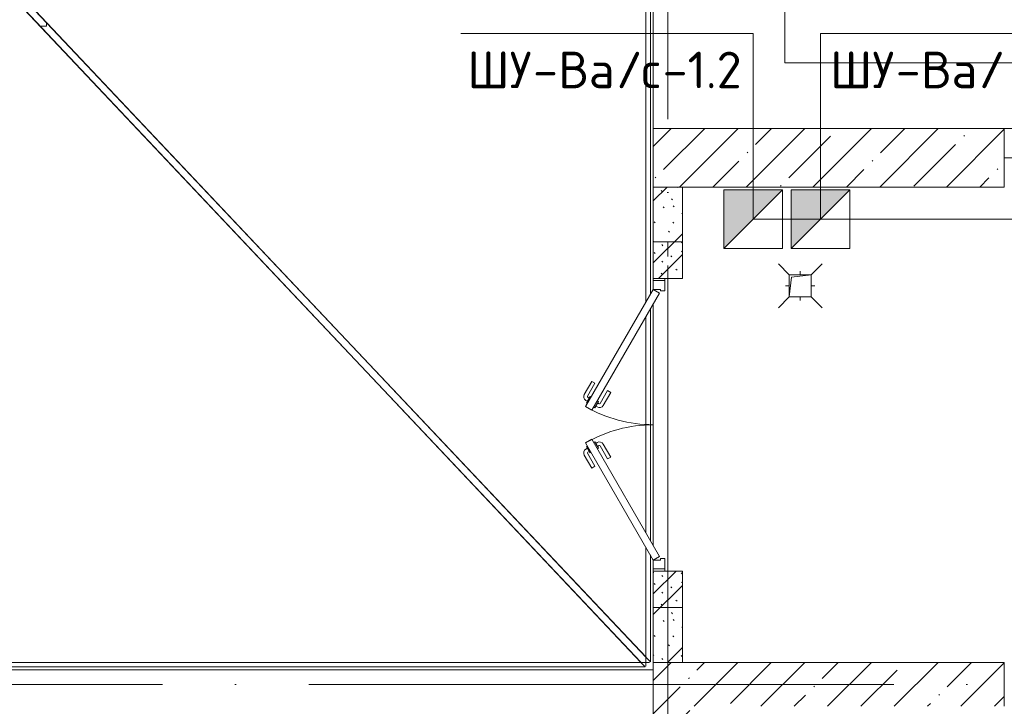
# Model space of a CAD drawing. Header units: millimetres. Extents: x -32229 to 169101, y -13689 to 125138.
# Tile 118 of 202: x 20403 to 27135, y 93900 to 98594. Entities that reach past the tile are written whole.
import ezdxf

# ---------------------------------------------------------------- set-up
doc = ezdxf.new("R2010")
doc.units = ezdxf.units.MM
doc.linetypes.add('3_ Штрих_ 1 х 1 мм', pattern=[400, 200, -200])
doc.linetypes.add('ADSK_Линия сетки', pattern=[5000, 4000, -500, 0, -500])
for name, color, linetype, lineweight in [('A-____-NOTE-TEXT', 5, 'Continuous', 18), ('A-DETL-____-THIN', 7, 'Continuous', 9), ('A-DETL-GENF-OTLN', 7, 'Continuous', 18), ('A-DOOR-____-MCUT', 7, 'Continuous', 9), ('A-DOOR-____-OTLN', 7, 'Continuous', 18), ('A-DOOR-FRAM-MCUT', 7, 'Continuous', 9), ('A-FLOR-____-OTLN', 7, 'Continuous', 18), ('A-GENM-____-OTLN', 7, 'Continuous', 18), ('A-WALL-____-MCUT', 7, 'Continuous', 40), ('A-WALL-____-PATT', 7, 'Continuous', 40), ('C-PRKG-____-OTLN', 7, 'Continuous', 18), ('G-____-____-TEXT', 7, 'Continuous', 9), ('I-WALL-____-MCUT', 7, 'Continuous', 40), ('M-EQPM-____-OTLN', 7, 'Continuous', 18), ('P-SANR-FIXT-OTLN', 7, 'Continuous', 18), ('S-BEAM-____-OTLN', 7, 'Continuous', 18), ('S-COLS-____-MCUT', 7, 'Continuous', 40), ('S-COLS-____-OTLN', 7, 'Continuous', 18), ('S-GRID-____-OTLN', 7, 'Continuous', 9)]:
    doc.layers.add(name, color=color, linetype=linetype, lineweight=lineweight)
doc.layers.add('A-DETL-____-OTLN', color=7, linetype='Continuous', lineweight=9, true_color=0x00a600)
doc.styles.add('ISOCPEUR', font='isocpeur.ttf', dxfattribs={"height": 250})
pattern_1 = [(45, (0, 0), (-228.0985, 228.0985), []), (45, (228.1, 0), (-228.0985, 228.0985), [403.225, -80.645, 6.706, -73.939])]

# ---------------------------------------------------------------- blocks, each defined once
blk = doc.blocks.new('АР_Дверь двупольная - 2000х2100h_925_925__техн_-V2--01 ЭМ')
at = {"layer": 'A-DOOR-____-MCUT', "color": 253, "lineweight": 13, "true_color": 0xaaaaaa}
for p, q in [((-925, 100), (-123.9, 562.5)), ((-123.9, 562.5), (-98.9, 519.2)), ((123.9, 562.5), (98.9, 519.2)), ((925, 100), (123.9, 562.5)), ((-98.9, 519.2), (-900, 56.7)), ((98.9, 519.2), (900, 56.7)), ((-900, 56.7), (-925, 100)), ((900, 56.7), (925, 100))]:
    blk.add_line(p, q, dxfattribs=at)
at = {"layer": 'A-DOOR-____-OTLN', "color": 253, "lineweight": 5, "true_color": 0xaaaaaa}
for p, q in [((-296.2, 520.8), (-207.4, 572.1)), ((-283.7, 499.2), (-194.9, 550.4)), ((-149.6, 556.9), (-192.9, 531.9)), ((-182.1, 538.2), (-188.1, 548.6)), ((-160.4, 550.7), (-166.4, 561.1)), ((-145.6, 550), (-149.6, 556.9)), ((145.6, 550), (149.6, 556.9)), ((149.6, 556.9), (192.9, 531.9)), ((160.4, 550.7), (166.4, 561.1)), ((182.1, 538.2), (188.1, 548.6)), ((283.7, 499.2), (194.9, 550.4)), ((296.2, 520.8), (207.4, 572.1)), ((-283.7, 499.2), (-296.2, 520.8)), ((-192.9, 531.9), (-188.9, 525)), ((-159.9, 474.8), (-163.9, 481.7)), ((-116.6, 499.8), (-159.9, 474.8)), ((-149.1, 481), (-143, 470.6)), ((-127.4, 493.5), (-121.4, 483.1)), ((-120.6, 506.7), (-116.6, 499.8)), ((120.6, 506.7), (116.6, 499.8)), ((116.6, 499.8), (159.9, 474.8)), ((127.4, 493.5), (121.4, 483.1)), ((149.1, 481), (143, 470.6)), ((159.9, 474.8), (163.9, 481.7)), ((192.9, 531.9), (188.9, 525)), ((283.7, 499.2), (296.2, 520.8)), ((-233.7, 412.5), (-144.9, 463.8)), ((-233.7, 412.5), (-221.2, 390.9)), ((-221.2, 390.9), (-132.4, 442.2)), ((221.2, 390.9), (132.4, 442.2)), ((233.7, 412.5), (144.9, 463.8)), ((233.7, 412.5), (221.2, 390.9))]:
    blk.add_line(p, q, dxfattribs=at)
for centre, radius, start, end in [((-192.4, 546.1), 30, 30, 120), ((-192.4, 546.1), 4.99, 30, 120), ((-925, 100), 925, 0, 30), ((925, 100), 925, 150, 180), ((192.4, 546.1), 30, 60, 150), ((192.4, 546.1), 4.99, 60, 150), ((-147.4, 468.1), 30, 300, 30), ((147.4, 468.1), 30, 150, 240), ((-147.4, 468.1), 4.99, 300, 30), ((147.4, 468.1), 4.99, 150, 240)]:
    blk.add_arc(centre, radius, start, end, dxfattribs=at)
at = {"layer": 'A-DOOR-FRAM-MCUT', "color": 253, "lineweight": 13, "true_color": 0xaaaaaa}
for p, q in [((-985, 100), (-1000, 100)), ((-985, 100), (-925, 100)), ((-985, 20), (-985, 100)), ((-925, 100), (-925, 50)), ((985, 100), (925, 100)), ((925, 100), (925, 50)), ((985, 20), (985, 100)), ((985, 100), (1000, 100)), ((-985, 20), (-1000, 20)), ((-915, 20), (-985, 20)), ((-925, 50), (-915, 50)), ((-915, 50), (-915, 20)), ((925, 50), (915, 50)), ((915, 50), (915, 20)), ((915, 20), (985, 20)), ((985, 20), (1000, 20))]:
    blk.add_line(p, q, dxfattribs=at)
blk = doc.blocks.new('АР_Машиноместо - 4900x2400_М__5300х2500_-V11--01 ЭМ')
at = {"layer": 'A-DETL-GENF-OTLN', "color": 253, "lineweight": 13, "true_color": 0xaaaaaa}
for p, q in [((1132.7, -806), (1044.2, -818.6)), ((1250, -800), (1132.7, -806)), ((1250, -800), (1367.3, -806)), ((1367.3, -806), (1455.8, -818.6)), ((943.3, -845.1), (815.8, -891)), ((1044.2, -818.6), (943.3, -845.1)), ((1455.8, -818.6), (1556.7, -845.1)), ((1556.7, -845.1), (1684.2, -891)), ((815.8, -891), (711.9, -946.2)), ((1684.2, -891), (1788.1, -946.2)), ((647.2, -992.8), (593.2, -1056.8)), ((711.9, -946.2), (647.2, -992.8)), ((700.9, -989.1), (655, -1024.3)), ((800.1, -952.6), (700.9, -989.1)), ((859, -944.1), (800.1, -952.6)), ((841.1, -1225.9), (877.7, -991.4)), ((877.7, -958.9), (859, -944.1)), ((1000.2, -994.5), (871.4, -1031.3)), ((877.7, -991.4), (877.7, -958.9)), ((1127.4, -979.8), (1000.2, -994.5)), ((1250, -977.6), (1127.4, -979.8)), ((1250, -977.6), (1372.6, -979.8)), ((1372.6, -979.8), (1499.8, -994.5)), ((1499.8, -994.5), (1628.6, -1031.3)), ((1622.3, -958.9), (1641, -944.1)), ((1622.3, -991.4), (1622.3, -958.9)), ((1658.9, -1225.9), (1622.3, -991.4)), ((1641, -944.1), (1699.9, -952.6)), ((1699.9, -952.6), (1799.1, -989.1)), ((1788.1, -946.2), (1852.8, -992.8)), ((1799.1, -989.1), (1845, -1024.3)), ((1852.8, -992.8), (1906.8, -1056.8)), ((593.2, -1056.8), (539.3, -1140.4)), ((617.9, -1057.3), (586.9, -1126.3)), ((654.7, -1024.4), (617.9, -1057.3)), ((882.6, -1027.5), (853.8, -1167.4)), ((1617.4, -1027.5), (1646.2, -1167.4)), ((1845.3, -1024.4), (1882.1, -1057.3)), ((1882.1, -1057.3), (1913.1, -1126.3)), ((1906.8, -1056.8), (1960.7, -1140.4)), ((539.3, -1140.4), (487.4, -1232.1)), ((561.3, -1132.6), (540.4, -1159.6)), ((586.9, -1126.3), (548.2, -1220.1)), ((589, -1121.6), (561.3, -1132.6)), ((1911, -1121.6), (1938.7, -1132.6)), ((1913.1, -1126.3), (1951.8, -1220.1)), ((1938.7, -1132.6), (1959.6, -1159.6)), ((1960.7, -1140.4), (2012.6, -1232.1)), ((540.4, -1159.6), (516.2, -1180.5)), ((853.8, -1167.4), (826.8, -1300.9)), ((1646.2, -1167.4), (1673.2, -1300.9)), ((1959.6, -1159.6), (1983.8, -1180.5)), ((487.4, -1232.1), (455.7, -1296.1)), ((548.2, -1220.1), (535, -1280.6)), ((580.7, -1327.1), (841.1, -1225.9)), ((876.3, -1278.7), (828.3, -1293.7)), ((978.6, -1254.6), (876.3, -1278.7)), ((1084.1, -1236), (978.6, -1254.6)), ((1083.6, -1274.6), (1007.1, -1283.7)), ((1159.1, -1267.9), (1083.6, -1274.6)), ((1182.5, -1227.5), (1084.1, -1236)), ((1250, -1266.6), (1159.1, -1267.9)), ((1250, -1223.7), (1182.5, -1227.5)), ((1250, -1223.7), (1317.5, -1227.5)), ((1250, -1266.6), (1340.9, -1267.9)), ((1317.5, -1227.5), (1415.9, -1236)), ((1340.9, -1267.9), (1416.4, -1274.6)), ((1415.9, -1236), (1521.4, -1254.6)), ((1416.4, -1274.6), (1492.9, -1283.7)), ((1521.4, -1254.6), (1623.7, -1278.7)), ((1623.7, -1278.7), (1671.7, -1293.7)), ((1919.3, -1327.1), (1658.9, -1225.9)), ((1951.8, -1220.1), (1965, -1280.6)), ((2012.6, -1232.1), (2044.3, -1296.1)), ((455.7, -1296.1), (430.8, -1396.6)), ((535, -1280.6), (527.2, -1305.2)), ((527.2, -1305.2), (531.8, -1326)), ((531.8, -1326), (554.4, -1333.3)), ((554.4, -1333.3), (580.7, -1327.1)), ((826.8, -1300.9), (770, -1576.5)), ((859.1, -1321.2), (819.9, -1334.4)), ((925.2, -1301.6), (859.1, -1321.2)), ((958.3, -1341.1), (873.8, -1361.2)), ((1007.1, -1283.7), (925.2, -1301.6)), ((1035, -1323.2), (958.3, -1341.1)), ((1148.3, -1312.4), (1035, -1323.2)), ((1174.5, -1344.2), (1059, -1354.8)), ((1250, -1309.3), (1148.3, -1312.4)), ((1250, -1344.9), (1174.5, -1344.2)), ((1250, -1309.3), (1351.7, -1312.4)), ((1250, -1344.9), (1325.5, -1344.2)), ((1325.5, -1344.2), (1441, -1354.8)), ((1351.7, -1312.4), (1465, -1323.2)), ((1465, -1323.2), (1541.7, -1341.1)), ((1492.9, -1283.7), (1574.8, -1301.6)), ((1541.7, -1341.1), (1626.2, -1361.2)), ((1574.8, -1301.6), (1640.9, -1321.2)), ((1640.9, -1321.2), (1680.1, -1334.4)), ((1673.2, -1300.9), (1730, -1576.5)), ((1945.6, -1333.3), (1919.3, -1327.1)), ((1968.2, -1326), (1945.6, -1333.3)), ((1965, -1280.6), (1972.8, -1305.2)), ((1972.8, -1305.2), (1968.2, -1326)), ((2044.3, -1296.1), (2069.2, -1396.6)), ((430.8, -1396.6), (422, -1534.1)), ((871.4, -1401.1), (800.5, -1424.6)), ((873.8, -1361.2), (809.9, -1383.1)), ((945.3, -1380.6), (871.4, -1401.1)), ((1059, -1354.8), (945.3, -1380.6)), ((1070, -1410.4), (986.2, -1425.6)), ((1168.3, -1399.8), (1070, -1410.4)), ((1250, -1400.1), (1168.3, -1399.8)), ((1250, -1400.1), (1331.7, -1399.8)), ((1331.7, -1399.8), (1430, -1410.4)), ((1430, -1410.4), (1513.8, -1425.6)), ((1441, -1354.8), (1554.7, -1380.6)), ((1554.7, -1380.6), (1628.6, -1401.1)), ((1626.2, -1361.2), (1690.1, -1383.1)), ((1628.6, -1401.1), (1699.5, -1424.6)), ((2069.2, -1396.6), (2078, -1534.1)), ((884.3, -1480.8), (782, -1518.1)), ((887, -1446.5), (790.4, -1477.3)), ((973.4, -1459.7), (884.3, -1480.8)), ((986.2, -1425.6), (887, -1446.5)), ((1061.9, -1445.7), (973.4, -1459.7)), ((1163.9, -1435.1), (1061.9, -1445.7)), ((1250, -1435.1), (1163.9, -1435.1)), ((1250, -1435.1), (1336.1, -1435.1)), ((1336.1, -1435.1), (1438.1, -1445.7)), ((1438.1, -1445.7), (1526.6, -1459.7)), ((1513.8, -1425.6), (1613, -1446.5)), ((1526.6, -1459.7), (1615.7, -1480.8)), ((1613, -1446.5), (1709.6, -1477.3)), ((1615.7, -1480.8), (1718, -1518.1)), ((422, -1534.1), (422, -1662.9)), ((881.7, -1536.4), (770, -1576.5)), ((994.9, -1509.3), (881.7, -1536.4)), ((1060, -1496.1), (994.9, -1509.3)), ((1159.3, -1489.1), (1060, -1496.1)), ((1250, -1488.3), (1159.3, -1489.1)), ((1250, -1488.3), (1340.7, -1489.1)), ((1340.7, -1489.1), (1440, -1496.1)), ((1440, -1496.1), (1505.1, -1509.3)), ((1505.1, -1509.3), (1618.3, -1536.4)), ((1618.3, -1536.4), (1730, -1576.5)), ((2078, -1534.1), (2078, -1662.9)), ((770, -1576.5), (718.3, -1834.2)), ((1730, -1576.5), (1781.7, -1834.2)), ((422, -1662.9), (434.8, -1820.7)), ((1123.5, -1670.9), (1107.2, -1689.8)), ((1147.5, -1650.5), (1123.5, -1670.9)), ((1184.7, -1635.7), (1147.5, -1650.5)), ((1217.8, -1629.1), (1184.7, -1635.7)), ((1217.8, -1629.1), (1250, -1626.8)), ((1282.2, -1629.1), (1250, -1626.8)), ((1282.2, -1629.1), (1315.3, -1635.7)), ((1315.3, -1635.7), (1352.5, -1650.5)), ((1352.5, -1650.5), (1376.5, -1670.9)), ((1376.5, -1670.9), (1392.8, -1689.8)), ((2078, -1662.9), (2065.2, -1820.7)), ((1004.2, -1721.4), (917, -1761.1)), ((1064.9, -1700.5), (1004.2, -1721.4)), ((1107.2, -1689.8), (1064.9, -1700.5)), ((1392.8, -1689.8), (1435.1, -1700.5)), ((1435.1, -1700.5), (1495.8, -1721.4)), ((1495.8, -1721.4), (1583, -1761.1)), ((837.5, -1812.1), (761.1, -1871.7)), ((917, -1761.1), (837.5, -1812.1)), ((1583, -1761.1), (1662.5, -1812.1)), ((1662.5, -1812.1), (1738.9, -1871.7)), ((434.8, -1820.7), (444.9, -1956.8)), ((761.1, -1871.7), (690.7, -1941.6)), ((718.3, -1834.2), (705.7, -1926.7)), ((1738.9, -1871.7), (1809.3, -1941.6)), ((1781.7, -1834.2), (1794.3, -1926.7)), ((2065.2, -1820.7), (2055.1, -1956.8)), ((690.7, -1941.6), (634.6, -2015)), ((1809.3, -1941.6), (1865.4, -2015)), ((444.9, -1956.8), (453, -2159.1)), ((634.6, -2015), (580.7, -2105.7)), ((1865.4, -2015), (1919.3, -2105.7)), ((2055.1, -1956.8), (2047, -2159.1)), ((475.1, -2041), (447.5, -2034.4)), ((525.5, -2074.6), (475.1, -2041)), ((578.8, -2112.6), (525.5, -2074.6)), ((619.7, -2168.6), (600.3, -2072.7)), ((1880.3, -2168.6), (1899.7, -2072.7)), ((1921.2, -2112.6), (1974.5, -2074.6)), ((1974.5, -2074.6), (2024.9, -2041)), ((2024.9, -2041), (2052.5, -2034.4)), ((567.1, -2153.8), (564.3, -2195.4)), ((580.7, -2105.7), (567.1, -2153.8)), ((1919.3, -2105.7), (1932.9, -2153.8)), ((1932.9, -2153.8), (1935.7, -2195.4)), ((453, -2159.1), (455, -2238.9)), ((536.7, -2211.8), (505.1, -2230)), ((564.3, -2195.4), (536.7, -2211.8)), ((579.9, -2213.8), (564.9, -2186.5)), ((600.8, -2263), (579.9, -2213.8)), ((647.3, -2254.2), (619.7, -2168.6)), ((1852.7, -2254.2), (1880.3, -2168.6)), ((1899.2, -2263), (1920.1, -2213.8)), ((1920.1, -2213.8), (1935.1, -2186.5)), ((1935.7, -2195.4), (1963.3, -2211.8)), ((1963.3, -2211.8), (1994.9, -2230)), ((2047, -2159.1), (2045, -2238.9)), ((335.2, -2322.3), (381.7, -2266.4)), ((381.7, -2266.4), (417.4, -2243.4)), ((417.4, -2243.4), (445.1, -2238.7)), ((445.1, -2238.7), (481.8, -2239.5)), ((505.1, -2230), (467.5, -2239.2)), ((493.6, -2288.6), (470, -2290)), ((482, -2235.6), (479.1, -2288.7)), ((523.3, -2281.2), (493.6, -2288.6)), ((586.6, -2231.3), (510.1, -2227.1)), ((559, -2282.6), (523.3, -2281.2)), ((580.6, -2296), (559, -2282.6)), ((633.8, -2340.5), (600.8, -2263)), ((685.1, -2322.3), (647.3, -2254.2)), ((1814.9, -2322.3), (1852.7, -2254.2)), ((1866.2, -2340.5), (1899.2, -2263)), ((1913.4, -2231.3), (1989.9, -2227.1)), ((1919.4, -2296), (1941, -2282.6)), ((1941, -2282.6), (1976.7, -2281.2)), ((1976.7, -2281.2), (2006.4, -2288.6)), ((1994.9, -2230), (2032.5, -2239.2)), ((2006.4, -2288.6), (2030, -2290)), ((2018, -2235.6), (2020.9, -2288.7)), ((2054.9, -2238.7), (2018.2, -2239.5)), ((2082.6, -2243.4), (2054.9, -2238.7)), ((2118.3, -2266.4), (2082.6, -2243.4)), ((2164.8, -2322.3), (2118.3, -2266.4)), ((333.1, -2350.6), (335.2, -2322.3)), ((341.2, -2366.2), (333.1, -2350.6)), ((384.4, -2347.9), (341.2, -2366.2)), ((417.4, -2333.8), (384.4, -2347.9)), ((449.8, -2306.1), (417.4, -2333.8)), ((470, -2290), (449.8, -2306.1)), ((454.5, -2423.6), (456, -2301.1)), ((630.6, -2332.9), (580.6, -2296)), ((603.5, -2534.3), (606.1, -2314.9)), ((656.7, -2380.3), (633.8, -2340.5)), ((710, -2355.4), (685.1, -2322.3)), ((734.3, -2368.8), (710, -2355.4)), ((1765.7, -2368.8), (1790, -2355.4)), ((1790, -2355.4), (1814.9, -2322.3)), ((1843.3, -2380.3), (1866.2, -2340.5)), ((1869.4, -2332.9), (1919.4, -2296)), ((1896.5, -2534.3), (1893.9, -2314.9)), ((2030, -2290), (2050.2, -2306.1)), ((2045.5, -2423.6), (2044, -2301.1)), ((2050.2, -2306.1), (2082.6, -2333.8)), ((2082.6, -2333.8), (2115.6, -2347.9)), ((2115.6, -2347.9), (2158.8, -2366.2)), ((2158.8, -2366.2), (2166.9, -2350.6)), ((2166.9, -2350.6), (2164.8, -2322.3)), ((672.8, -2399.7), (656.7, -2380.3)), ((684.8, -2406.5), (667.8, -2638.3)), ((700.6, -2415.4), (672.8, -2399.7)), ((813.8, -2416.7), (700.6, -2415.4)), ((772.7, -2371.5), (734.3, -2368.8)), ((929.1, -2364.1), (772.7, -2371.5)), ((999.2, -2409.3), (813.8, -2416.7)), ((1115.2, -2358.7), (929.1, -2364.1)), ((1132.7, -2404.6), (999.2, -2409.3)), ((1250, -2357.8), (1115.2, -2358.7)), ((1250, -2406.6), (1132.7, -2404.6)), ((1250, -2357.8), (1384.8, -2358.7)), ((1250, -2406.6), (1367.3, -2404.6)), ((1367.3, -2404.6), (1500.8, -2409.3)), ((1384.8, -2358.7), (1570.9, -2364.1)), ((1500.8, -2409.3), (1686.2, -2416.7)), ((1570.9, -2364.1), (1727.3, -2371.5)), ((1686.2, -2416.7), (1799.4, -2415.4)), ((1727.3, -2371.5), (1765.7, -2368.8)), ((1799.4, -2415.4), (1827.2, -2399.7)), ((1815.2, -2406.5), (1832.2, -2638.3)), ((1827.2, -2399.7), (1843.3, -2380.3)), ((456.8, -2613.6), (454.5, -2423.6)), ((2043.2, -2613.6), (2045.5, -2423.6)), ((604.4, -2850.8), (603.5, -2534.3)), ((1895.6, -2850.8), (1896.5, -2534.3)), ((456.1, -2818.3), (456.8, -2613.6)), ((2043.9, -2818.3), (2043.2, -2613.6)), ((667.8, -2638.3), (659.3, -2936)), ((1832.2, -2638.3), (1840.7, -2936)), ((446, -2964.8), (456.1, -2818.3)), ((2054, -2964.8), (2043.9, -2818.3)), ((604.4, -2919.4), (604.4, -2850.8)), ((1895.6, -2919.4), (1895.6, -2850.8)), ((618.7, -2966.7), (604.4, -2919.4)), ((659.3, -2936), (676.4, -3260.1)), ((1840.7, -2936), (1823.6, -3260.1)), ((1881.3, -2966.7), (1895.6, -2919.4)), ((432.8, -3149.3), (446, -2964.8)), ((643.6, -3024.6), (618.7, -2966.7)), ((665.1, -3046.1), (643.6, -3024.6)), ((1834.9, -3046.1), (1856.4, -3024.6)), ((1856.4, -3024.6), (1881.3, -2966.7)), ((2067.2, -3149.3), (2054, -2964.8)), ((480.8, -3085), (474.8, -3179.9)), ((485.6, -3046.1), (480.8, -3085)), ((504.5, -3046.6), (485.6, -3046.1)), ((512.2, -3061.4), (504.5, -3046.6)), ((510.9, -3094.6), (512.2, -3061.4)), ((515.3, -3213.7), (510.9, -3094.6)), ((1984.7, -3213.7), (1989.1, -3094.6)), ((1987.8, -3061.4), (1995.5, -3046.6)), ((1989.1, -3094.6), (1987.8, -3061.4)), ((1995.5, -3046.6), (2014.4, -3046.1)), ((2014.4, -3046.1), (2019.2, -3085)), ((2019.2, -3085), (2025.2, -3179.9)), ((415.7, -3305.9), (432.8, -3149.3)), ((456.9, -3174.2), (432.9, -3148.3)), ((2043.1, -3174.2), (2067.1, -3148.3)), ((2084.3, -3305.9), (2067.1, -3148.3)), ((475.2, -3173.5), (456.9, -3174.2)), ((474.8, -3179.9), (462.2, -3347.3)), ((558.4, -3165.4), (513.6, -3168)), ((522.2, -3303.2), (515.3, -3213.7)), ((579.5, -3167.7), (558.4, -3165.4)), ((601.7, -3179.4), (579.5, -3167.7)), ((654.5, -3228.1), (601.7, -3179.4)), ((674.6, -3227.6), (654.5, -3228.1)), ((1825.4, -3227.6), (1845.5, -3228.1)), ((1845.5, -3228.1), (1898.3, -3179.4)), ((1898.3, -3179.4), (1920.5, -3167.7)), ((1920.5, -3167.7), (1941.6, -3165.4)), ((1941.6, -3165.4), (1986.4, -3168)), ((1977.8, -3303.2), (1984.7, -3213.7)), ((2024.8, -3173.5), (2043.1, -3174.2)), ((2025.2, -3179.9), (2037.8, -3347.3)), ((599.8, -3262.3), (593.6, -3292.5)), ((593.6, -3292.5), (597.1, -3327.4)), ((612.1, -3245.7), (599.8, -3262.3)), ((626.8, -3246.1), (612.1, -3245.7)), ((643.2, -3259.9), (626.8, -3246.1)), ((657.2, -3286.3), (643.2, -3259.9)), ((661.1, -3321.2), (657.2, -3286.3)), ((676.4, -3260.1), (695.7, -3502.8)), ((1823.6, -3260.1), (1804.3, -3502.8)), ((1838.9, -3321.2), (1842.8, -3286.3)), ((1842.8, -3286.3), (1856.8, -3259.9)), ((1856.8, -3259.9), (1873.2, -3246.1)), ((1873.2, -3246.1), (1887.9, -3245.7)), ((1887.9, -3245.7), (1900.2, -3262.3)), ((1900.2, -3262.3), (1906.4, -3292.5)), ((1906.4, -3292.5), (1902.9, -3327.4)), ((397.1, -3474.2), (415.7, -3305.9)), ((462.2, -3347.3), (456.6, -3434.5)), ((564.6, -3349.7), (522.2, -3303.2)), ((569.7, -3360.7), (564.6, -3349.7)), ((566.8, -3375.1), (569.7, -3360.7)), ((597.1, -3327.4), (605.2, -3346.8)), ((605.2, -3346.8), (620, -3369.3)), ((638.7, -3372.5), (654.1, -3360.7)), ((654.1, -3360.7), (658.7, -3344.5)), ((658.7, -3344.5), (661.1, -3321.2)), ((1841.3, -3344.5), (1838.9, -3321.2)), ((1845.9, -3360.7), (1841.3, -3344.5)), ((1861.3, -3372.5), (1845.9, -3360.7)), ((1894.8, -3346.8), (1880, -3369.3)), ((1902.9, -3327.4), (1894.8, -3346.8)), ((1930.3, -3360.7), (1935.4, -3349.7)), ((1933.2, -3375.1), (1930.3, -3360.7)), ((1935.4, -3349.7), (1977.8, -3303.2)), ((2037.8, -3347.3), (2043.4, -3434.5)), ((2102.9, -3474.2), (2084.3, -3305.9)), ((481.5, -3439.1), (508, -3422.8)), ((508, -3422.8), (566.8, -3375.1)), ((620, -3369.3), (638.7, -3372.5)), ((773, -3424.2), (744.1, -3447.2)), ((811.1, -3414.8), (773, -3424.2)), ((853.3, -3407.2), (811.1, -3414.8)), ((825.6, -3512.1), (821, -3413)), ((965.3, -3397.8), (853.3, -3407.2)), ((1102.5, -3394.3), (965.3, -3397.8)), ((1250, -3391.3), (1102.5, -3394.3)), ((1250, -3391.3), (1397.5, -3394.3)), ((1397.5, -3394.3), (1534.7, -3397.8)), ((1534.7, -3397.8), (1646.7, -3407.2)), ((1646.7, -3407.2), (1688.9, -3414.8)), ((1674.4, -3512.1), (1679, -3413)), ((1688.9, -3414.8), (1727, -3424.2)), ((1727, -3424.2), (1755.7, -3447)), ((1880, -3369.3), (1861.3, -3372.5)), ((1992, -3422.8), (1933.2, -3375.1)), ((2018.5, -3439.1), (1992, -3422.8)), ((390.2, -3630), (397.1, -3474.2)), ((456.6, -3434.5), (466.2, -3441.1)), ((466.2, -3441.1), (481.5, -3439.1)), ((654.7, -3470.4), (624.9, -3501.2)), ((690.2, -3433.7), (654.7, -3470.4)), ((744.1, -3447.2), (691.3, -3447.2)), ((744.3, -3447), (773.2, -3472.4)), ((773.2, -3472.4), (825.6, -3512.1)), ((1726.8, -3472.4), (1674.4, -3512.1)), ((1755.7, -3447), (1726.8, -3472.4)), ((1755.7, -3447.2), (1808.7, -3447.2)), ((1809.8, -3433.7), (1845.3, -3470.4)), ((1845.3, -3470.4), (1875.1, -3501.2)), ((2033.8, -3441.1), (2018.5, -3439.1)), ((2043.4, -3434.5), (2033.8, -3441.1)), ((2109.8, -3630), (2102.9, -3474.2)), ((537.9, -3567), (491.4, -3594.2)), ((598.3, -3518.6), (537.9, -3567)), ((624.9, -3501.2), (598.3, -3518.6)), ((840.1, -3687.8), (826.6, -3509.6)), ((1250, -3520.1), (827.2, -3517.2)), ((1250, -3520.1), (1672.8, -3517.2)), ((1659.9, -3687.8), (1673.4, -3509.6)), ((1875.1, -3501.2), (1901.7, -3518.6)), ((1901.7, -3518.6), (1962.1, -3567)), ((1962.1, -3567), (2008.6, -3594.2)), ((384, -3802.9), (390.2, -3630)), ((438.6, -3629.8), (403.8, -3665.5)), ((491.4, -3594.2), (438.6, -3629.8)), ((2008.6, -3594.2), (2061.4, -3629.8)), ((2061.4, -3629.8), (2096.2, -3665.5)), ((2116, -3802.9), (2109.8, -3630)), ((403.8, -3665.5), (388.1, -3688.4)), ((863.9, -3917.5), (840.1, -3687.8)), ((1636.1, -3917.5), (1659.9, -3687.8)), ((2096.2, -3665.5), (2111.9, -3688.4)), ((387.4, -3958.4), (384, -3802.9)), ((2112.6, -3958.4), (2116, -3802.9)), ((416.4, -4059.2), (387.4, -3958.4)), ((893.6, -4121.6), (863.9, -3917.5)), ((1606.4, -4121.6), (1636.1, -3917.5)), ((2083.6, -4059.2), (2112.6, -3958.4)), ((458.6, -4167), (416.4, -4059.2)), ((2041.4, -4167), (2083.6, -4059.2)), ((522.5, -4267.9), (458.6, -4167)), ((914, -4272.5), (893.6, -4121.6)), ((1586, -4272.5), (1606.4, -4121.6)), ((1977.5, -4267.9), (2041.4, -4167)), ((596.3, -4340.6), (522.5, -4267.9)), ((955.5, -4283.9), (861, -4259.4)), ((861.2, -4260.3), (869.3, -4451.1)), ((1050.4, -4297.3), (955.5, -4283.9)), ((1146, -4306.7), (1050.4, -4297.3)), ((1250, -4312), (1146, -4306.7)), ((1250, -4312), (1354, -4306.7)), ((1354, -4306.7), (1449.6, -4297.3)), ((1449.6, -4297.3), (1544.5, -4283.9)), ((1544.5, -4283.9), (1639, -4259.4)), ((1638.8, -4260.3), (1630.7, -4451.1)), ((1903.7, -4340.6), (1977.5, -4267.9)), ((686, -4391.6), (596.3, -4340.6)), ((1814, -4391.6), (1903.7, -4340.6)), ((804.4, -4436.7), (686, -4391.6)), ((927, -4466.6), (804.4, -4436.7)), ((1573, -4466.6), (1695.6, -4436.7)), ((1695.6, -4436.7), (1814, -4391.6)), ((1114.6, -4493), (927, -4466.6)), ((1250, -4500), (1114.6, -4493)), ((1250, -4500), (1385.4, -4493)), ((1385.4, -4493), (1573, -4466.6))]:
    blk.add_line(p, q, dxfattribs=at)
at = {"layer": 'A-DETL-GENF-OTLN', "color": 254, "lineweight": 13, "true_color": 0xd4d4d4}
for p, q in [((792.9, -1076.2), (791.2, -1114.5)), ((823.3, -1074.4), (792.9, -1076.2)), ((824.1, -1063.7), (818.8, -1102.9)), ((827.7, -1045), (824.1, -1063.7)), ((871.3, -1031.9), (827.7, -1045)), ((1628.7, -1031.9), (1672.3, -1045)), ((1672.3, -1045), (1675.9, -1063.7)), ((1675.9, -1063.7), (1681.2, -1102.9)), ((1676.7, -1074.4), (1707.1, -1076.2)), ((1707.1, -1076.2), (1708.8, -1114.5)), ((561.7, -1132.1), (527.9, -1198.6)), ((818.8, -1102.9), (554, -1208.1)), ((709.1, -1112.7), (708.2, -1146.9)), ((737.7, -1113.6), (709.1, -1112.7)), ((772.6, -1121.3), (737.7, -1113.6)), ((1681.2, -1102.9), (1946, -1208.1)), ((1727.4, -1121.3), (1762.3, -1113.6)), ((1762.3, -1113.6), (1790.9, -1112.7)), ((1790.9, -1112.7), (1791.8, -1146.9)), ((1938.3, -1132.1), (1972.1, -1198.6)), ((527.9, -1198.6), (507.4, -1274.3)), ((1972.1, -1198.6), (1992.6, -1274.3)), ((507.4, -1274.3), (483.4, -1395.6)), ((1992.6, -1274.3), (2016.6, -1395.6)), ((483.4, -1395.6), (470.9, -1561.4)), ((2016.6, -1395.6), (2029.1, -1561.4)), ((470.9, -1561.4), (462.8, -1889.5)), ((2029.1, -1561.4), (2037.2, -1889.5)), ((462.8, -1889.5), (471.8, -2077.7)), ((2037.2, -1889.5), (2028.2, -2077.7)), ((471.8, -2077.7), (474.5, -2239.3)), ((2028.2, -2077.7), (2025.5, -2239.3)), ((483.3, -2571.4), (478, -2290)), ((570.6, -2291.4), (564.4, -2580.5)), ((1929.4, -2291.4), (1935.6, -2580.5)), ((2016.7, -2571.4), (2022, -2290)), ((728.4, -2415.7), (733.8, -2606.7)), ((1771.6, -2415.7), (1766.2, -2606.7)), ((477.8, -2754.7), (483.3, -2571.4)), ((564.4, -2580.5), (571.6, -2853.3)), ((733.8, -2606.7), (737.8, -2818.3)), ((1766.2, -2606.7), (1762.2, -2818.3)), ((1935.6, -2580.5), (1928.4, -2853.3)), ((2022.2, -2754.7), (2016.7, -2571.4)), ((473.9, -2913.7), (477.8, -2754.7)), ((2026.1, -2913.7), (2022.2, -2754.7)), ((737.8, -2818.3), (752.8, -3099)), ((1762.2, -2818.3), (1747.2, -3099)), ((571.6, -2853.3), (575.7, -2937.4)), ((1928.4, -2853.3), (1924.3, -2937.4)), ((466.3, -3036.3), (473.9, -2913.7)), ((575.7, -2937.4), (595.2, -2997.9)), ((1924.3, -2937.4), (1904.8, -2997.9)), ((2033.7, -3036.3), (2026.1, -2913.7)), ((595.2, -2997.9), (629, -3048.1)), ((1904.8, -2997.9), (1871, -3048.1)), ((462, -3136.6), (466.3, -3036.3)), ((512.5, -3053.2), (532.7, -3145.9)), ((629, -3048.1), (666.7, -3069.7)), ((1871, -3048.1), (1833.3, -3069.7)), ((1987.5, -3053.2), (1967.3, -3145.9)), ((2038, -3136.6), (2033.7, -3036.3)), ((439.5, -3468.5), (462, -3136.6)), ((532.7, -3145.9), (564, -3316.2)), ((752.8, -3099), (771.7, -3268.5)), ((1747.2, -3099), (1728.3, -3268.5)), ((1967.3, -3145.9), (1936, -3316.2)), ((2060.5, -3468.5), (2038, -3136.6)), ((771.7, -3268.5), (797.1, -3388.2)), ((1728.3, -3268.5), (1702.9, -3388.2)), ((564, -3316.2), (602.3, -3530.2)), ((1093.5, -3360.7), (957.1, -3368.9)), ((1250, -3360.7), (1093.5, -3360.7)), ((1250, -3360.7), (1406.5, -3360.7)), ((1406.5, -3360.7), (1542.9, -3368.9)), ((1936, -3316.2), (1897.7, -3530.2)), ((734.6, -3405.8), (688.5, -3435.5)), ((797.1, -3388.2), (734.6, -3405.8)), ((870, -3377.1), (797.1, -3388.2)), ((957.1, -3368.9), (870, -3377.1)), ((1542.9, -3368.9), (1630, -3377.1)), ((1630, -3377.1), (1702.9, -3388.2)), ((1702.9, -3388.2), (1765.4, -3405.8)), ((1765.4, -3405.8), (1811.5, -3435.5)), ((434.2, -3623.7), (439.5, -3468.5)), ((749.1, -3450.8), (765.5, -3589.1)), ((1750.9, -3450.8), (1734.5, -3589.1)), ((2065.8, -3623.7), (2060.5, -3468.5)), ((602.3, -3530.2), (673.6, -3827.1)), ((695.7, -3502.8), (723.2, -3741.5)), ((1804.3, -3502.8), (1776.8, -3741.5)), ((1897.7, -3530.2), (1826.4, -3827.1)), ((438.6, -3823.4), (434.2, -3623.7)), ((765.5, -3589.1), (785.7, -3746.6)), ((1734.5, -3589.1), (1714.3, -3746.6)), ((2061.4, -3823.4), (2065.8, -3623.7)), ((723.2, -3741.5), (786.9, -4128.3)), ((785.7, -3746.6), (819.4, -4000.8)), ((1714.3, -3746.6), (1680.6, -4000.8)), ((1776.8, -3741.5), (1713.1, -4128.3)), ((454.7, -3976.8), (438.6, -3823.4)), ((673.6, -3827.1), (722.7, -4001.8)), ((1826.4, -3827.1), (1777.3, -4001.8)), ((2045.3, -3976.8), (2061.4, -3823.4)), ((488.6, -4138.1), (454.7, -3976.8)), ((722.7, -4001.8), (771.7, -4149.8)), ((819.4, -4000.8), (849, -4182.8)), ((1680.6, -4000.8), (1651, -4182.8)), ((1777.3, -4001.8), (1728.3, -4149.8)), ((2011.4, -4138.1), (2045.3, -3976.8)), ((527.8, -4239.8), (488.6, -4138.1)), ((786.9, -4128.3), (821.1, -4289.8)), ((1713.1, -4128.3), (1678.9, -4289.8)), ((1972.2, -4239.8), (2011.4, -4138.1)), ((571.5, -4303.1), (527.8, -4239.8)), ((849, -4182.8), (861.2, -4260.3)), ((1651, -4182.8), (1638.8, -4260.3)), ((1928.5, -4303.1), (1972.2, -4239.8)), ((625, -4354.8), (571.5, -4303.1)), ((1875, -4354.8), (1928.5, -4303.1)), ((696.3, -4395.8), (625, -4354.8)), ((1803.7, -4395.8), (1875, -4354.8))]:
    blk.add_line(p, q, dxfattribs=at)
at = {"layer": 'C-PRKG-____-OTLN', "color": 253, "lineweight": 13, "true_color": 0xaaaaaa}
for p, q in [((2500, 0), (0, 0)), ((0, 0), (0, -5300)), ((2500, 0), (2500, -5300)), ((450, -800), (450, -4500)), ((450, -800), (2050, -800)), ((2050, -800), (2050, -4500)), ((450, -4500), (2050, -4500)), ((2500, -5300), (0, -5300))]:
    blk.add_line(p, q, dxfattribs=at)
blk = doc.blocks.new('АР_Канал вертикальный прямоугольный - ВК-5403405--01 ЭМ')
at = {"layer": 'M-EQPM-____-OTLN', "color": 253, "lineweight": 13, "true_color": 0xaaaaaa}
for p, q in [((75, 75), (-75, 75)), ((-75, 75), (-75, -75)), ((75, 75), (-75, 75)), ((-75, 75), (-75, -75)), ((-75, -75), (-75, 75)), ((-75, 75), (75, 75)), ((-60, 60), (75, 75)), ((-60, 60), (75, 75)), ((75, -75), (75, 75)), ((75, 75), (75, -75)), ((-75, -75), (-60, 60)), ((-75, -75), (-60, 60)), ((-75, -75), (75, -75)), ((75, -75), (-75, -75))]:
    blk.add_line(p, q, dxfattribs=at)
blk = doc.blocks.new('АР_Трап - 100-100-2797955--01 ЭМ')
at = {"layer": 'P-SANR-FIXT-OTLN', "color": 253, "lineweight": 13, "true_color": 0xaaaaaa}
for p, q in [((-75, 75), (-150, 150)), ((75, 75), (150, 150)), ((0, 75), (0, 100)), ((-100, 0), (-75, 0)), ((75, 0), (100, 0)), ((-75, -75), (-150, -150)), ((0, -100), (0, -75)), ((75, -75), (150, -150))]:
    blk.add_line(p, q, dxfattribs=at)
blk = doc.blocks.new('АР-Заполнение деф_ шва - Д_ш_-5582094--01 ЭМ')
at = {"layer": 'A-GENM-____-OTLN', "color": 253, "lineweight": 13, "true_color": 0xaaaaaa}
for p, q in [((0, 25), (5475, 25)), ((0, -25), (5475, -25))]:
    blk.add_line(p, q, dxfattribs=at)
blk = doc.blocks.new('АР-Заполнение деф_ шва - Д_ш_-4327464--01 ЭМ')
at = {"layer": 'A-GENM-____-OTLN', "color": 253, "lineweight": 13, "true_color": 0xaaaaaa}
for p, q in [((0, 25), (5900, 25)), ((0, -25), (5900, -25))]:
    blk.add_line(p, q, dxfattribs=at)
blk = doc.blocks.new('АР-Заполнение деф_ шва - Д_ш_-4492661--01 ЭМ')
at = {"layer": 'A-GENM-____-OTLN', "color": 253, "lineweight": 13, "true_color": 0xaaaaaa}
for p, q in [((0, 25), (6199.7, 25)), ((0, -25), (6199.7, -25))]:
    blk.add_line(p, q, dxfattribs=at)
blk = doc.blocks.new('АР-Заполнение деф_ шва - Д_ш__Пристенный-5582093--01 ЭМ')
at = {"layer": 'A-GENM-____-OTLN', "color": 253, "lineweight": 13, "true_color": 0xaaaaaa}
for p, q in [((1025, 25), (1040, 25)), ((1200, 25), (2850, 25)), ((3010, 25), (3025, 25)), ((0, -25), (1186.6, -25)), ((1286.6, -25), (2763.4, -25)), ((2863.4, -25), (3675, -25))]:
    blk.add_line(p, q, dxfattribs=at)
blk = doc.blocks.new('АР_Перемычка - 200_Уx2_75x5__250-250-V82--01 ЭМ')
at = {"layer": 'S-BEAM-____-OTLN', "color": 9, "linetype": '3_ Штрих_ 1 х 1 мм', "lineweight": 15, "true_color": 0xc4c4c4}
for p, q in [((-1250, 100), (-1250, -100)), ((1250, 100), (1250, -100)), ((-1250, 0), (1250, 0))]:
    blk.add_line(p, q, dxfattribs=at)
blk = doc.blocks.new('Наметкина 10_РД_АР_П_отсоединено_rvt-1--01 ЭМ')
at = {"layer": 'A-WALL-____-PATT', "lineweight": 5, "true_color": 0xaaaaaa}
h = blk.add_hatch(dxfattribs=at)
h.set_pattern_fill('FP_6', color=253, style=0, pattern_type=2)
h.set_pattern_definition([(135, (300.56, 377.28), (-565.6854, 6e-14), [10, -790]), (135, (349.8, 474.73), (-565.6854, 6e-14), [10, -790]), (135, (423.93, 473.06), (-565.6854, 6e-14), [10, -790]), (135, (229.92, 447.9), (-565.6854, 6e-14), [10, -790]), (135, (155.08, 447.9), (-565.6854, 6e-14), [10, -790]), (135, (114.9, 369.03), (-565.6854, 6e-14), [10, -790]), (135, (132.43, 285.8), (-565.6854, 6e-14), [10, -790]), (135, (214.66, 322), (-565.6854, 6e-14), [10, -790]), (135, (198.16, 261.88), (-565.6854, 6e-14), [10, -790]), (135, (45.2, 272.9), (-565.6854, 6e-14), [10, -790]), (135, (42.32, 336.16), (-565.6854, 6e-14), [10, -790]), (135, (92.26, 192.24), (-565.6854, 6e-14), [10, -790]), (135, (7.07, 149.2), (-565.6854, 6e-14), [10, -790]), (135, (80.6, 95.1), (-565.6854, 6e-14), [10, -790]), (135, (79.53, 36.94), (-565.6854, 6e-14), [10, -790]), (135, (153.87, 74.56), (-565.6854, 6e-14), [10, -790]), (135, (228.35, 124.8), (-565.6854, 6e-14), [10, -790]), (135, (279.75, 180.4), (-565.6854, 6e-14), [10, -790]), (135, (282.9, 31.63), (-565.6854, 6e-14), [10, -790]), (135, (377.38, 53.45), (-565.6854, 6e-14), [10, -790]), (135, (352.28, 102.7), (-565.6854, 6e-14), [10, -790]), (135, (354.05, 0), (-565.6854, 6e-14), [10, -790]), (135, (553.23, 16.45), (-565.6854, 6e-14), [10, -790]), (135, (542.38, 63.45), (-565.6854, 6e-14), [10, -790]), (135, (536.58, 239.3), (-565.6854, 6e-14), [10, -790]), (135, (475.85, 203.9), (-565.6854, 6e-14), [10, -790]), (135, (475.85, 316.54), (-565.6854, 6e-14), [10, -790]), (135, (520.8, 408.7), (-565.6854, 6e-14), [10, -790]), (135, (551.1, 470.8), (-565.6854, 6e-14), [10, -790]), (135, (235.25, 537.93), (-565.6854, 6e-14), [10, -790]), (135, (407.25, 547.65), (-565.6854, 6e-14), [10, -790]), (135, (94.5, 558.6), (-565.6854, 6e-14), [10, -790]), (135, (46.4, 532.3), (-565.6854, 6e-14), [10, -790]), (135, (85.56, 465.04), (-565.6854, 6e-14), [10, -790]), (135, (355.53, 181.14), (-565.6854, 6e-14), [10, -790]), (135, (362.23, 243.6), (-565.6854, 6e-14), [10, -790]), (135, (413.45, 344.1), (-565.6854, 6e-14), [10, -790]), (135, (286.3, 273.25), (-565.6854, 6e-14), [10, -790]), (135, (423.02, 263.72), (-565.6854, 6e-14), [10, -790]), (135, (162.94, 190.2), (-565.6854, 6e-14), [10, -790]), (135, (470.25, 120.93), (-565.6854, 6e-14), [10, -790]), (135, (484.48, 9.78), (-565.6854, 6e-14), [10, -790]), (45, (0, 212.13), (-565.6854, 0), []), (45, (212.13, 0), (-565.6854, 0), []), (45, (353.55, 0), (-565.6854, 0), []), (45, (0, 353.55), (-565.6854, 0), [])])
h.paths.add_polyline_path([(24935.3, 94200), (24935.3, 94825), (24735.3, 94825), (24735.3, 94200)])
h.paths.add_polyline_path([(24735.3, 96825), (24935.3, 96825), (24935.3, 97450), (24735.3, 97450)])
h = blk.add_hatch(dxfattribs=at)
h.set_pattern_fill('FP_1', color=253, style=0, pattern_type=2)
h.set_pattern_definition(pattern_1)
h.paths.add_polyline_path([(24985.3, 91650), (24985.3, 92320), (24735.3, 92320), (24735.3, 91650)])
h.paths.add_polyline_path([(24985.3, 93620), (24985.3, 94200), (24735.3, 94200), (24735.3, 93620), (24959.9, 93620)])
h = blk.add_hatch(dxfattribs=at)
h.set_pattern_fill('FP_1', color=253, style=0, pattern_type=2)
h.set_pattern_definition(pattern_1)
h.paths.add_polyline_path([(26085.3, 93900), (27135.3, 93900), (27135.3, 94200), (24985.3, 94200), (24985.3, 93900), (25885.3, 93900)])
at = {"layer": 'S-COLS-____-OTLN', "lineweight": 5, "true_color": 0xaaaaaa}
h = blk.add_hatch(dxfattribs=at)
h.set_pattern_fill('FP_1', color=253, style=0, pattern_type=2)
h.set_pattern_definition(pattern_1)
h.paths.add_polyline_path([(24935.3, 97450), (27135.3, 97450), (27135.3, 97850), (24735.3, 97850), (24735.3, 97450)])
at = {"layer": 'A-FLOR-____-OTLN', "color": 253, "lineweight": 13, "true_color": 0xaaaaaa}
for p, q in [((24715.3, 96715.4), (24715.3, 113050)), ((24735.3, 97850), (24735.3, 103750)), ((24651, 94200), (20400.9, 98700.1)), ((20435.3, 98736.5), (24685.3, 94236.5)), ((24685.3, 96663.4), (24685.3, 98740)), ((20585.3, 98550), (20585.3, 98577.7)), ((20542.6, 98550), (20585.3, 98550)), ((24735.3, 96825), (24735.3, 96810)), ((24715.3, 95034.6), (24715.3, 96615.4)), ((24735.3, 96650), (24735.3, 95000)), ((24685.3, 95086.6), (24685.3, 96563.4)), ((24685.3, 94236.5), (24685.3, 94986.6)), ((24715.3, 94204.7), (24715.3, 94934.6)), ((24735.3, 94840), (24735.3, 94825)), ((20400.3, 94200), (24651, 94200)), ((24679.3, 94170), (24651, 94200)), ((24685.3, 94236.5), (24715.3, 94204.7)), ((-19914.7, 94170), (24679.3, 94170)), ((19235.3, 94150), (24735.3, 94150))]:
    blk.add_line(p, q, dxfattribs=at)
at = {"layer": 'A-WALL-____-MCUT', "color": 253, "lineweight": 13, "true_color": 0xaaaaaa}
for p, q in [((24735.3, 94200), (24735.3, 93620)), ((24985.3, 94200), (24735.3, 94200)), ((27135.3, 94200), (24985.3, 94200)), ((27135.3, 93900), (27135.3, 94200))]:
    blk.add_line(p, q, dxfattribs=at)
at = {"layer": 'I-WALL-____-MCUT', "color": 253, "lineweight": 13, "true_color": 0xaaaaaa}
for p, q in [((29090.3, 97850), (27135.3, 97850)), ((27135.3, 97850), (27135.3, 97650)), ((27135.3, 97650), (29090.3, 97650)), ((24735.3, 97450), (24735.3, 96825)), ((24935.3, 97450), (24735.3, 97450)), ((24935.3, 96825), (24935.3, 97450)), ((24735.3, 96825), (24935.3, 96825)), ((24735.3, 94825), (24735.3, 94200)), ((24935.3, 94825), (24735.3, 94825)), ((24935.3, 94200), (24935.3, 94825)), ((24735.3, 94200), (24935.3, 94200))]:
    blk.add_line(p, q, dxfattribs=at)
at = {"layer": 'S-COLS-____-MCUT', "color": 253, "lineweight": 15, "true_color": 0xaaaaaa}
for p, q in [((27135.3, 97850), (24735.3, 97850)), ((24735.3, 97850), (24735.3, 97450)), ((27135.3, 97450), (27135.3, 97850)), ((24735.3, 97450), (27135.3, 97450))]:
    blk.add_line(p, q, dxfattribs=at)
at = {"layer": 'A-DOOR-____-OTLN', "color": 253, "lineweight": 13, "true_color": 0xaaaaaa, "rotation": 89.99999999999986}
blk.add_blockref('АР_Дверь двупольная - 2000х2100h_925_925__техн_-V2--01 ЭМ', (24835.3, 95825), dxfattribs=at)
at = {"layer": 'A-GENM-____-OTLN', "color": 253, "lineweight": 13, "true_color": 0xaaaaaa}
for name, p, rotation in [('АР-Заполнение деф_ шва - Д_ш_-4327464--01 ЭМ', (24710.3, 103750), 270), ('АР-Заполнение деф_ шва - Д_ш_-4492661--01 ЭМ', (24668.6, 94217.8), 133.363422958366), ('АР-Заполнение деф_ шва - Д_ш__Пристенный-5582093--01 ЭМ', (24710.3, 97850), 270)]:
    blk.add_blockref(name, p, dxfattribs=dict(at, rotation=rotation))
blk.add_blockref('АР-Заполнение деф_ шва - Д_ш_-5582094--01 ЭМ', (19235.3, 94175), dxfattribs=at)
at = {"layer": 'C-PRKG-____-OTLN', "color": 253, "lineweight": 13, "true_color": 0xaaaaaa, "rotation": 90.00000000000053}
blk.add_blockref('АР_Машиноместо - 4900x2400_М__5300х2500_-V11--01 ЭМ', (25635.3, 98300), dxfattribs=at)
at = {"layer": 'M-EQPM-____-OTLN', "color": 253, "lineweight": 13, "true_color": 0xaaaaaa}
blk.add_blockref('АР_Канал вертикальный прямоугольный - ВК-5403405--01 ЭМ', (25740.3, 96775), dxfattribs=at)
at = {"layer": 'P-SANR-FIXT-OTLN', "color": 253, "lineweight": 13, "true_color": 0xaaaaaa}
blk.add_blockref('АР_Трап - 100-100-2797955--01 ЭМ', (25740.3, 96775), dxfattribs=at)
at = {"layer": 'S-BEAM-____-OTLN', "color": 253, "lineweight": 13, "true_color": 0xaaaaaa, "rotation": 89.99999999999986}
blk.add_blockref('АР_Перемычка - 200_Уx2_75x5__250-250-V82--01 ЭМ', (24835.3, 95825), dxfattribs=at)
blk = doc.blocks.new('УГО_Шкаф - УГО_Шкаф-V122--01 ЭМ')
at = {"layer": 'A-____-NOTE-TEXT', "lineweight": 9, "true_color": 0x0000ff}
blk.add_hatch(color=5, dxfattribs=at).paths.add_polyline_path([(1, 2), (1, 0), (-1, 0)])
at = {"layer": 'A-____-NOTE-TEXT', "color": 5, "lineweight": 9, "true_color": 0x0000ff}
for p, q in [((-1, 0), (-1, 2)), ((-1, 2), (1, 2)), ((1, 2), (-1, 0)), ((1, 0), (1, 2)), ((1, 0), (1, 2)), ((1, 0), (-1, 0)), ((-1, 0), (1, 0))]:
    blk.add_line(p, q, dxfattribs=at)

msp = doc.modelspace()

# ---------------------------------------------------------------- linework, layer by layer
at = {"layer": 'A-DETL-____-OTLN', "color": 5, "true_color": 0x0000ff}
msp.add_line((27306.3, 97230), (25418.3, 97230), dxfattribs=at)
at = {"layer": 'A-DETL-____-THIN'}
for p, q in [((25418.3, 98500.7), (23419, 98500.7)), ((25418.3, 97230), (25418.3, 98500.7)), ((27818.3, 98500.7), (25878.3, 98500.7)), ((25878.3, 97230), (25878.3, 98500.7))]:
    msp.add_line(p, q, dxfattribs=at)
at = {"layer": 'S-GRID-____-OTLN', "color": 253, "linetype": 'ADSK_Линия сетки', "true_color": 0xaaaaaa}
for p, q in [((24835.3, -12088.9), (24835.3, 125138.4)), ((131381.2, 94050), (-30593.4, 94050))]:
    msp.add_line(p, q, dxfattribs=at)

# ---------------------------------------------------------------- block references
at = {"lineweight": 5}
msp.add_blockref('Наметкина 10_РД_АР_П_отсоединено_rvt-1--01 ЭМ', (0, 0), dxfattribs=at)
at = {"layer": 'A-____-NOTE-TEXT', "color": 5, "lineweight": 9, "true_color": 0x0000ff, "xscale": 200, "yscale": 200, "zscale": 200, "rotation": 180}
for p in [(25418.3, 97430), (25878.3, 97430)]:
    msp.add_blockref('УГО_Шкаф - УГО_Шкаф-V122--01 ЭМ', p, dxfattribs=at)

# ---------------------------------------------------------------- texts
at = {"layer": 'G-____-____-TEXT', "char_height": 250, "attachment_point": 1, "style": 'ISOCPEUR'}
for s, insert, width in [('ШУ', (23463.3, 98375.5), 545.147), ('Ва', (24085.1, 98375.5), 481.012), ('\\fISOCPEUR|b0|i0|c204|p34|;/', (24481.9, 98375.5), 208.439), ('-1.2', (24799.4, 98375.5), 657.384), ('ШУ', (25943.3, 98375.5), 545.147), ('Ва', (26565.1, 98375.5), 481.012), ('\\fISOCPEUR|b0|i0|c204|p34|;/', (26961.9, 98375.5), 208.439), ('\\fISOCPEUR|b0|i0|c204|p34|;с', (24653.9, 98375.5), 176.371), ('\\fISOCPEUR|b0|i0|c204|p34|;-', (23913.1, 98375.5), 208.439), ('\\fISOCPEUR|b0|i0|c204|p34|;-', (26393.1, 98375.5), 208.439)]:
    msp.add_mtext(s, dxfattribs=dict(at, insert=insert, width=width))

doc.saveas('drawing.dxf')
